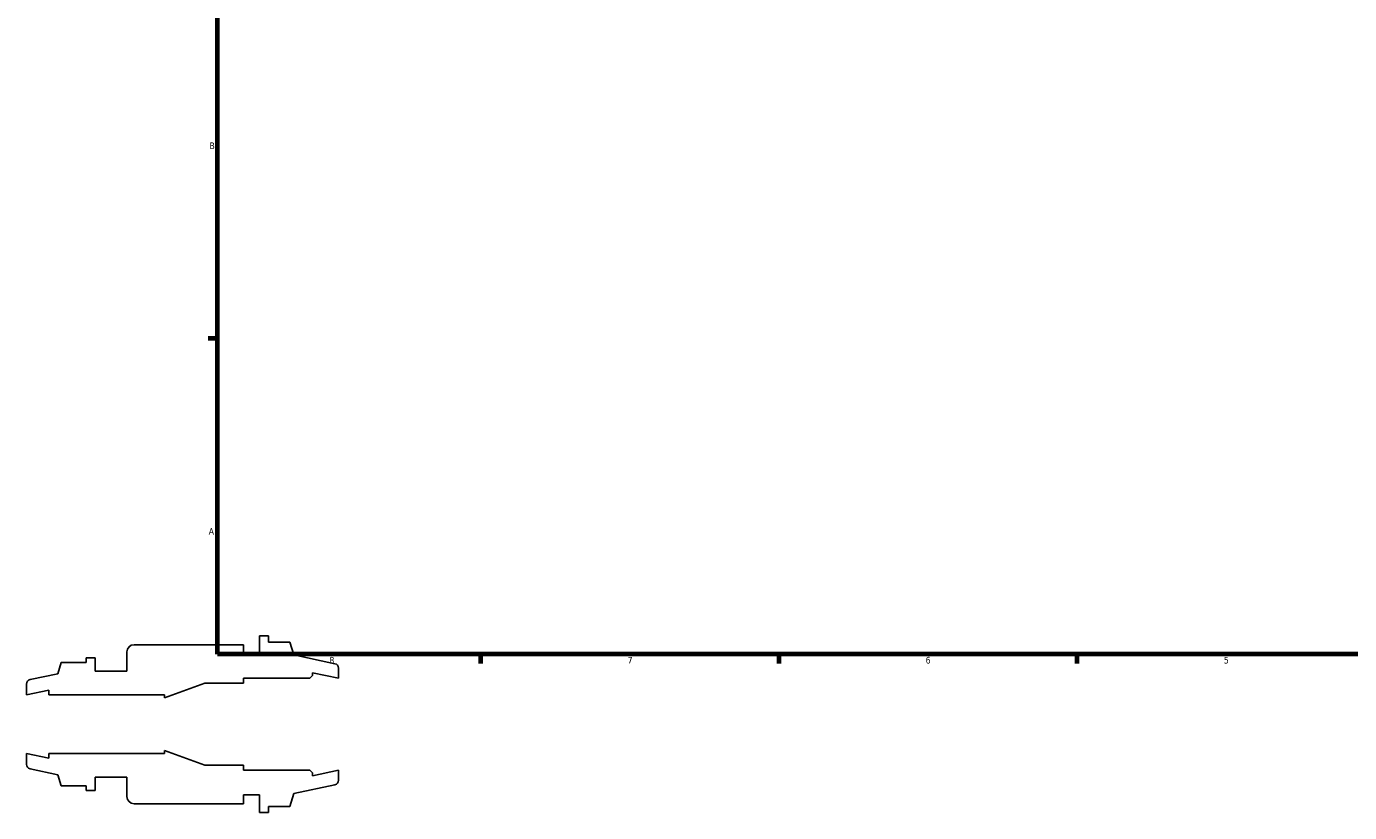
# Model space of a CAD drawing. Header units: inches. Extents: x -2.2 to 51.6, y -14.1 to 33.
# Tile 1 of 8: x -2.2 to 16.6, y -1.3 to 10. Entities that reach past the tile are written whole.
import ezdxf

# ---------------------------------------------------------------- set-up
doc = ezdxf.new("R2010")
doc.units = ezdxf.units.IN
doc.header["$MEASUREMENT"] = 0
doc.layers.add('Border (ANSI)', color=7, linetype='Continuous', lineweight=70)
doc.styles.add('Note Text (ANSI)', font='tahoma.ttf')

# ---------------------------------------------------------------- blocks, each defined once
blk = doc.blocks.new('Borders Default Border')
at = {"layer": 'Border (ANSI)'}
for p, q in [((0.5, 5.5), (0.366, 5.5)), ((4.25, 1), (4.25, 0.866)), ((8.5, 1), (8.5, 0.866)), ((12.75, 1), (12.75, 0.866))]:
    blk.add_line(p, q, dxfattribs=at)
at = {"layer": 'Border (ANSI)', "flags": 128}
blk.add_lwpolyline([(0.5, 1), (0.5, 21), (33.5, 21), (33.5, 1), (0.5, 1)], dxfattribs=at)
at = {"layer": 'Border (ANSI)', "color": 5, "true_color": 0x0000ff, "char_height": 0.0945, "attachment_point": 7, "style": 'Note Text (ANSI)'}
for s, insert in [('B', (0.384, 8.203)), ('A', (0.373, 2.703)), ('8', (2.094, 0.863)), ('7', (6.346, 0.866)), ('6', (10.595, 0.864)), ('5', (14.847, 0.864))]:
    blk.add_mtext(s, dxfattribs=dict(at, insert=insert))

msp = doc.modelspace()

# ---------------------------------------------------------------- linework, layer by layer
for p, q in [((0.8698, 1.134), (-0.6905, 1.134)), ((0.8698, 1.008), (0.8698, 1.134)), ((1.2255, 1.26), (1.0995, 1.26)), ((1.0995, 1.26), (1.0995, 1.008)), ((1.2255, 1.1718), (1.2255, 1.26)), ((1.5289, 1.1718), (1.2255, 1.1718)), ((1.5889, 0.9873), (1.5289, 1.1718)), ((-1.2457, 0.945), (-1.3717, 0.945)), ((-1.3717, 0.945), (-1.3717, 0.8789)), ((-1.2457, 0.756), (-1.2457, 0.945)), ((-0.7913, 1.0332), (-0.7913, 0.756)), ((1.0995, 1.008), (0.8698, 1.008)), ((2.1725, 0.8632), (1.5889, 0.9873)), ((-1.7281, 0.8789), (-1.7795, 0.7205)), ((-1.3717, 0.8789), (-1.7281, 0.8789)), ((-0.7913, 0.756), (-1.2457, 0.756)), ((2.2244, 0.6555), (2.2244, 0.7991)), ((-2.2244, 0.5729), (-2.2244, 0.4173)), ((-1.7795, 0.7205), (-2.1725, 0.637)), ((-0.2559, 0.3756), (0.3185, 0.5842)), ((0.3185, 0.5842), (0.8698, 0.5842)), ((0.8698, 0.5842), (0.8698, 0.6555)), ((0.8698, 0.6555), (1.8143, 0.6555)), ((1.8143, 0.6555), (1.8537, 0.6948)), ((1.8537, 0.6948), (1.8537, 0.7343)), ((1.8537, 0.7343), (2.2244, 0.6555)), ((-2.2244, 0.4173), (-1.9066, 0.4849)), ((-1.9066, 0.4849), (-1.9066, 0.4173)), ((-1.9066, 0.4173), (-0.2559, 0.4173)), ((-0.2559, 0.4173), (-0.2559, 0.3756)), ((0.3185, -0.5842), (-0.2559, -0.3756)), ((-0.2559, -0.3756), (-0.2559, -0.4173)), ((-1.9066, -0.4849), (-2.2244, -0.4173)), ((-2.2244, -0.4173), (-2.2244, -0.5729)), ((-0.2559, -0.4173), (-1.9066, -0.4173)), ((-1.9066, -0.4173), (-1.9066, -0.4849)), ((-2.1725, -0.637), (-1.7795, -0.7205)), ((-1.7795, -0.7205), (-1.7281, -0.8788)), ((0.8698, -0.5842), (0.3185, -0.5842)), ((0.8698, -0.6555), (0.8698, -0.5842)), ((1.8143, -0.6555), (0.8698, -0.6555)), ((1.8537, -0.6948), (1.8143, -0.6555)), ((2.2244, -0.6555), (1.8537, -0.7343)), ((1.8537, -0.7343), (1.8537, -0.6948)), ((2.2244, -0.7991), (2.2244, -0.6555)), ((-1.7281, -0.8788), (-1.3717, -0.8788)), ((-1.3717, -0.8788), (-1.3717, -0.945)), ((-1.2457, -0.945), (-1.2457, -0.756)), ((-1.2457, -0.756), (-0.7913, -0.756)), ((-0.7913, -0.756), (-0.7913, -1.0332)), ((1.5889, -0.9873), (2.1725, -0.8632)), ((-1.3717, -0.945), (-1.2457, -0.945)), ((0.8698, -1.134), (0.8698, -1.008)), ((0.8698, -1.008), (1.0995, -1.008)), ((1.0995, -1.008), (1.0995, -1.26)), ((1.5289, -1.1718), (1.5889, -0.9873)), ((-0.6905, -1.134), (0.8698, -1.134)), ((1.0995, -1.26), (1.2255, -1.26)), ((1.2255, -1.26), (1.2255, -1.1718)), ((1.2255, -1.1718), (1.5289, -1.1718))]:
    msp.add_line(p, q)
for centre, major_axis, end_param in [((-0.6905, 1.0332), (-0.1008, 0), 6.2831853), ((2.1589, 0.7991), (0, 0.0656), 6.0737458), ((-2.1589, 0.5729), (-0.0641, -0.0136), 6.0737458), ((-2.1589, -0.5729), (0, -0.0656), 6.0737458), ((2.1589, -0.7991), (0.0641, 0.0136), 6.0737458), ((-0.6905, -1.0332), (0, -0.1008), 6.2831853)]:
    msp.add_ellipse(centre, major_axis=major_axis, ratio=1, start_param=4.712389, end_param=end_param)

# ---------------------------------------------------------------- block references
msp.add_blockref('Borders Default Border', (0, 0))

doc.saveas('drawing.dxf')
